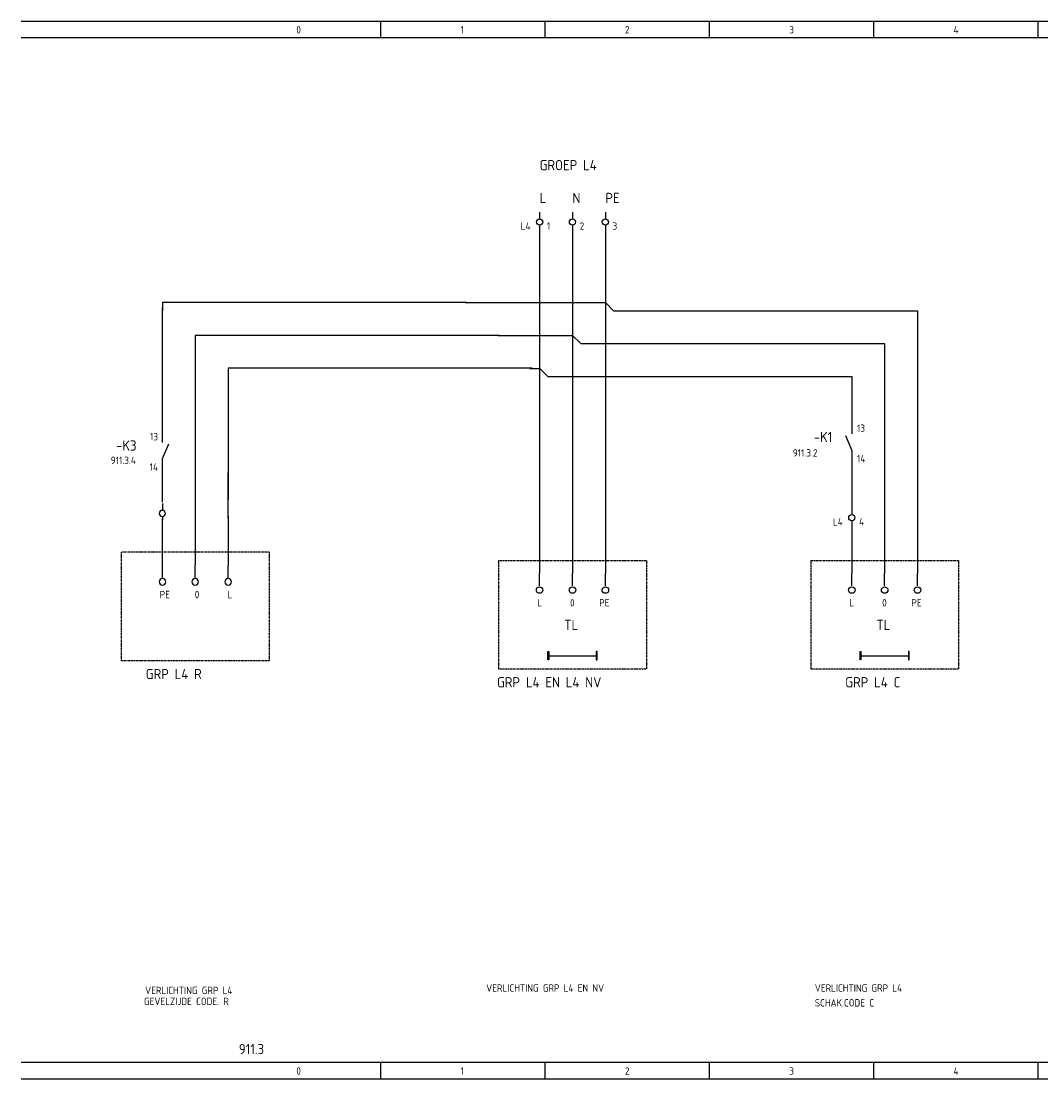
# Model space of a CAD drawing. Extents: x 30 to 1491, y -30 to 580.
# Tile 5 of 6: x 996 to 1244, y 322 to 580. Entities that reach past the tile are written whole.
import ezdxf

# ---------------------------------------------------------------- set-up
doc = ezdxf.new("R2010")
doc.units = 0
doc.linetypes.add('EPLANLINE2', pattern=[0.375, 0.25, -0.125])
doc.linetypes.add('EPLANLINE7', pattern=[0])
doc.layers.get('0').update_dxf_attribs({"linetype": 'CONTINUOUS'})
for name, color, linetype in [('AANSLUITCODE', 3, 'CONTINUOUS'), ('AUTOCONNECTING', 2, 'CONTINUOUS'), ('EL6112--', 3, 'CONTINUOUS'), ('EXTRA_TEKST', 7, 'CONTINUOUS'), ('KLEMMEN', 7, 'CONTINUOUS'), ('KRUISVERWIJZING', 7, 'CONTINUOUS'), ('ODC', 5, 'CONTINUOUS'), ('ONDERHOEK', 1, 'CONTINUOUS'), ('SPEC_TEKST', 5, 'CONTINUOUS'), ('SYMBOOL', 4, 'CONTINUOUS')]:
    doc.layers.add(name, color=color, linetype=linetype)
doc.styles.get("Standard").update_dxf_attribs({"font": 'ISOCP'})

# ---------------------------------------------------------------- blocks, each defined once
blk = doc.blocks.new('SO290')
at = {"layer": 'EXTRA_TEKST', "color": 3, "linetype": 'EPLANLINE7'}
blk.add_line((0, 1), (0, 4), dxfattribs=at)
blk.add_circle((0, 0), 0.8, dxfattribs=at)
blk = doc.blocks.new('165_0_EENDRAAD')
at = {"layer": 'EXTRA_TEKST', "color": 1, "linetype": 'EPLANLINE7'}
for p, q in [((-2, -1), (-2, 1)), ((-2, 1), (-1.8, 1)), ((-2, 0), (10, 0)), ((-1.8, 1), (-1.8, -1)), ((10, 1), (9.8, 1)), ((9.8, 1), (9.8, -1)), ((10, 0), (10, 1)), ((10, 0), (10, 1)), ((10, -1), (10, 0)), ((-1.8, -1), (-1.9, -1)), ((9.8, -1), (10, -1))]:
    blk.add_line(p, q, dxfattribs=at)
blk = doc.blocks.new('SO262')
at = {"layer": 'EXTRA_TEKST', "color": 3, "linetype": 'EPLANLINE7'}
for p, q in [((0, 4), (0, -2)), ((0, 2), (2, 0))]:
    blk.add_line(p, q, dxfattribs=at)
blk = doc.blocks.new('30_0_CBZ_NEN')
at = {"layer": 'SYMBOOL', "color": 3, "linetype": 'EPLANLINE7'}
for p, q in [((0, 4), (0, 3.2)), ((0, 3.2), (0, 2.4)), ((0, 0.8), (0, 0))]:
    blk.add_line(p, q, dxfattribs=at)
blk.add_circle((0, 1.6), 0.75, dxfattribs=at)
blk = doc.blocks.new('SO280')
at = {"layer": 'EXTRA_TEKST', "color": 3, "linetype": 'EPLANLINE7'}
for p, q in [((-2, 0), (0, 0)), ((0, 0), (0, -2))]:
    blk.add_line(p, q, dxfattribs=at)
blk = doc.blocks.new('1_0_CBZ_NEN')
at = {"layer": 'SYMBOOL', "color": 3, "linetype": 'EPLANLINE7'}
for p, q in [((0, 4), (0, 3.2)), ((0, 3.2), (0, 2)), ((-1.5, 1.6), (0, -2)), ((0, -2), (0, -3.2)), ((0, -3.2), (0, -4))]:
    blk.add_line(p, q, dxfattribs=at)

msp = doc.modelspace()

# ---------------------------------------------------------------- linework, layer by layer
at = {"color": 3}
for p, q in [((1030.41, 478.68), (1030.41, 509.81)), ((1112.04, 503.04), (1130.16, 503.04)), ((1119.85, 495.02), (1122.24, 495.02)), ((1030.39, 469.08), (1030.39, 471.59)), ((1030.39, 462.49), (1030.39, 469.83)), ((1046.39, 458.54), (1046.39, 469.62)), ((1030.39, 446.77), (1030.39, 458.45))]:
    msp.add_line(p, q, dxfattribs=at)
at = {"layer": 'AUTOCONNECTING', "color": 3, "linetype": 'EPLANLINE7'}
for p, q in [((1122.24, 529.06), (1122.24, 495.06)), ((1130.24, 529.06), (1130.24, 503.06)), ((1138.24, 529.06), (1138.24, 511.06)), ((1104.4, 511.06), (1030.4, 511.06)), ((1140.24, 509.06), (1214.24, 509.06)), ((1214.24, 509.06), (1214.24, 445.06)), ((1138.24, 507.06), (1138.24, 445.06)), ((1038.4, 503.06), (1038.4, 447.06)), ((1112.4, 503.06), (1038.4, 503.06)), ((1132.24, 501.06), (1206.24, 501.06)), ((1206.24, 501.06), (1206.24, 445.06)), ((1130.24, 499.06), (1130.24, 445.06)), ((1120.4, 495.06), (1046.4, 495.06)), ((1046.4, 495.06), (1046.4, 483.06)), ((1124.24, 493.06), (1198.24, 493.06)), ((1198.24, 493.06), (1198.24, 481.06)), ((1122.24, 491.06), (1122.24, 445.06)), ((1046.4, 475.06), (1046.4, 463.06)), ((1198.24, 473.06), (1198.24, 461.06)), ((1046.4, 459.06), (1046.4, 447.06)), ((1198.24, 457.06), (1198.24, 445.06))]:
    msp.add_line(p, q, dxfattribs=at)
at = {"layer": 'EL6112--'}
for p, q in [((1104.09, 511.09), (1138.31, 511.09)), ((1046.4, 484), (1046.4, 467.7))]:
    msp.add_line(p, q, dxfattribs=at)
at = {"layer": 'EXTRA_TEKST', "color": 1, "linetype": 'EPLANLINE2'}
for p, q in [((1056.4, 450.26), (1020.4, 450.26)), ((1020.4, 450.26), (1020.4, 423.86)), ((1056.4, 450.26), (1056.4, 423.86)), ((1188.24, 448.26), (1188.24, 421.86)), ((1188.24, 448.26), (1224.24, 448.26)), ((1224.24, 448.26), (1224.24, 421.86)), ((1056.4, 423.86), (1020.4, 423.86)), ((1188.24, 421.86), (1224.24, 421.86))]:
    msp.add_line(p, q, dxfattribs=at)
at = {"layer": 'ONDERHOEK', "color": 1, "linetype": 'EPLANLINE7'}
for p, q in [((996.01, 579.56), (1491.01, 579.56)), ((1083.51, 579.56), (1083.51, 575.56)), ((1123.51, 579.56), (1123.51, 575.56)), ((1163.51, 579.56), (1163.51, 575.56)), ((1203.51, 579.56), (1203.51, 575.56)), ((1243.51, 579.56), (1243.51, 575.56)), ((996.01, 575.56), (1491.01, 575.56)), ((1491.01, 326.06), (996.01, 326.06)), ((1046.01, 326.06), (1046.01, 326.06)), ((1083.51, 326.06), (1083.51, 322.06)), ((1123.51, 326.06), (1123.51, 322.06)), ((1163.51, 326.06), (1163.51, 322.06)), ((1203.51, 326.06), (1203.51, 322.06)), ((1243.51, 326.06), (1243.51, 322.06)), ((996.01, 322.06), (1491.01, 322.06))]:
    msp.add_line(p, q, dxfattribs=at)
at = {"layer": 'ONDERHOEK', "color": 4, "linetype": 'EPLANLINE7'}
msp.add_line((1046.01, 579.56), (1046.01, 579.56), dxfattribs=at)
at = {"layer": 'SYMBOOL', "color": 1, "linetype": 'EPLANLINE2'}
for p, q in [((1112.24, 448.26), (1112.24, 421.86)), ((1112.24, 448.26), (1148.24, 448.26)), ((1148.24, 448.26), (1148.24, 421.86)), ((1112.24, 421.86), (1148.24, 421.86))]:
    msp.add_line(p, q, dxfattribs=at)

# ---------------------------------------------------------------- block references
at = {"layer": 'SYMBOOL'}
ref = msp.add_blockref('30_0_CBZ_NEN', (1122.24, 529.06), dxfattribs=at)
ref.add_attrib('AANSLUITCODERING_1', 'L4', (1117.64, 528.76), dxfattribs={"layer": 'KLEMMEN', "color": 2, "height": 1.8})
ref.add_attrib('AANSLUITCODERING_2', '1', (1123.99, 528.76), dxfattribs={"layer": 'KLEMMEN', "color": 2, "height": 1.8})
ref = msp.add_blockref('30_0_CBZ_NEN', (1130.24, 529.06), dxfattribs=at)
ref.add_attrib('AANSLUITCODERING_1', '2', (1131.99, 528.76), dxfattribs={"layer": 'KLEMMEN', "color": 2, "height": 1.8})
ref = msp.add_blockref('30_0_CBZ_NEN', (1138.24, 529.06), dxfattribs=at)
ref.add_attrib('AANSLUITCODERING_1', '3', (1139.99, 528.76), dxfattribs={"layer": 'KLEMMEN', "color": 2, "height": 1.8})
for name, p in [('SO262', (1138.24, 509.06)), ('SO280', (1214.24, 509.06)), ('SO262', (1130.24, 501.06)), ('SO280', (1206.24, 501.06)), ('SO262', (1122.24, 493.06)), ('SO280', (1198.24, 493.06)), ('SO290', (1122.24, 441.06)), ('SO290', (1130.24, 441.06)), ('SO290', (1138.24, 441.06)), ('SO290', (1198.24, 441.06)), ('SO290', (1206.24, 441.06)), ('SO290', (1214.24, 441.06))]:
    msp.add_blockref(name, p, dxfattribs=at)
at = {"layer": 'SYMBOOL', "xscale": -1}
for name, p in [('SO280', (1030.4, 511.06)), ('SO280', (1038.4, 503.06)), ('SO280', (1046.4, 495.06)), ('30_0_CBZ_NEN', (1030.39, 458.1)), ('SO290', (1030.4, 443.06)), ('SO290', (1038.4, 443.06)), ('SO290', (1046.4, 443.06))]:
    msp.add_blockref(name, p, dxfattribs=at)
at = {"layer": 'SYMBOOL'}
ref = msp.add_blockref('1_0_CBZ_NEN', (1030.38, 474.99), dxfattribs=dict(at, xscale=-1))
ref.add_attrib('ODC_1', '-K3', (1019.13, 474.99), dxfattribs={"layer": 'ODC', "color": 3, "height": 2.5})
ref.add_attrib('AANSLUITCODERING_1', '13', (1027.41, 477.49), dxfattribs={"layer": 'AANSLUITCODE', "color": 2, "height": 1.8})
ref.add_attrib('AANSLUITCODERING_2', '14', (1027.3, 470.09), dxfattribs={"layer": 'AANSLUITCODE', "color": 2, "height": 1.8})
ref = msp.add_blockref('1_0_CBZ_NEN', (1198.24, 477.06), dxfattribs=at)
ref.add_attrib('ODC_1', '-K1', (1188.99, 477.06), dxfattribs={"layer": 'ODC', "color": 3, "height": 2.5})
ref.add_attrib('AANSLUITCODERING_1', '13', (1199.51, 479.56), dxfattribs={"layer": 'AANSLUITCODE', "color": 2, "height": 1.8})
ref.add_attrib('AANSLUITCODERING_2', '14', (1199.51, 472.16), dxfattribs={"layer": 'AANSLUITCODE', "color": 2, "height": 1.8})
ref = msp.add_blockref('30_0_CBZ_NEN', (1198.24, 457.06), dxfattribs=at)
ref.add_attrib('AANSLUITCODERING_1', 'L4', (1193.64, 456.76), dxfattribs={"layer": 'KLEMMEN', "color": 2, "height": 1.8})
ref.add_attrib('AANSLUITCODERING_2', '4', (1199.99, 456.76), dxfattribs={"layer": 'KLEMMEN', "color": 2, "height": 1.8})
ref = msp.add_blockref('165_0_EENDRAAD', (1126.24, 425.06), dxfattribs=at)
ref.add_attrib('ODC_1', 'TL', (1128.24, 431.31), dxfattribs={"layer": 'ODC', "color": 3, "height": 2.5})
ref = msp.add_blockref('165_0_EENDRAAD', (1202.24, 425.06), dxfattribs=at)
ref.add_attrib('ODC_1', 'TL', (1204.24, 431.31), dxfattribs={"layer": 'ODC', "color": 3, "height": 2.5})

# ---------------------------------------------------------------- texts
at = {"layer": 'EXTRA_TEKST', "color": 3}
for s, p in [('GRP L4 R', (1026.35, 419.36)), ('GRP L4 EN L4 NV', (1111.86, 417.36)), ('GRP L4 C', (1196.64, 417.36))]:
    msp.add_text(s, height=2.5, dxfattribs=at).set_placement(p)
at = {"layer": 'KRUISVERWIJZING', "color": 2}
for s, p in [('911.3.2', (1183.89, 473.56)), ('911.3.4', (1017.82, 471.75))]:
    msp.add_text(s, height=1.8, dxfattribs=at).set_placement(p)
at = {"layer": 'ONDERHOEK', "color": 2}
for s, p in [('0 ', (1063.01, 576.56)), ('1 ', (1103.01, 576.56)), ('2 ', (1143.01, 576.56)), ('3 ', (1183.01, 576.56)), ('4 ', (1223.01, 576.56)), ('0 ', (1063.01, 323.06)), ('1 ', (1103.01, 323.06)), ('2 ', (1143.01, 323.06)), ('3 ', (1183.01, 323.06)), ('4 ', (1223.01, 323.06))]:
    msp.add_text(s, height=1.8, dxfattribs=at).set_placement(p)
at = {"layer": 'ONDERHOEK', "color": 3}
msp.add_text('911.3', height=2.5, dxfattribs=at).set_placement((1049.01, 328.06))
at = {"layer": 'SPEC_TEKST', "color": 3}
for s, p in [('GROEP L4', (1122.24, 543.26)), ('L', (1122.24, 535.26)), ('N', (1130.24, 535.26)), ('PE', (1138.24, 535.26))]:
    msp.add_text(s, height=2.5, dxfattribs=at).set_placement(p)
at = {"layer": 'SPEC_TEKST', "color": 2}
for s, p in [('PE', (1029.74, 439.06)), ('0', (1038.28, 439.06)), ('L', (1046.28, 439.06)), ('L', (1121.64, 437.06)), ('0', (1129.64, 437.06)), ('PE', (1136.74, 437.06)), ('L', (1197.64, 437.06)), ('0', (1205.64, 437.06)), ('PE', (1212.74, 437.06)), ('VERLICHTING GRP L4 EN NV', (1109.24, 343.26)), ('VERLICHTING GRP L4', (1189.24, 343.26)), ('VERLICHTING GRP L4 ', (1026.2, 342.68)), ('GEVELZIJDE CODE. R', (1025.93, 340.02)), ('SCHAK.CODE C', (1189.24, 339.66))]:
    msp.add_text(s, height=1.8, dxfattribs=at).set_placement(p)

doc.saveas('drawing.dxf')
